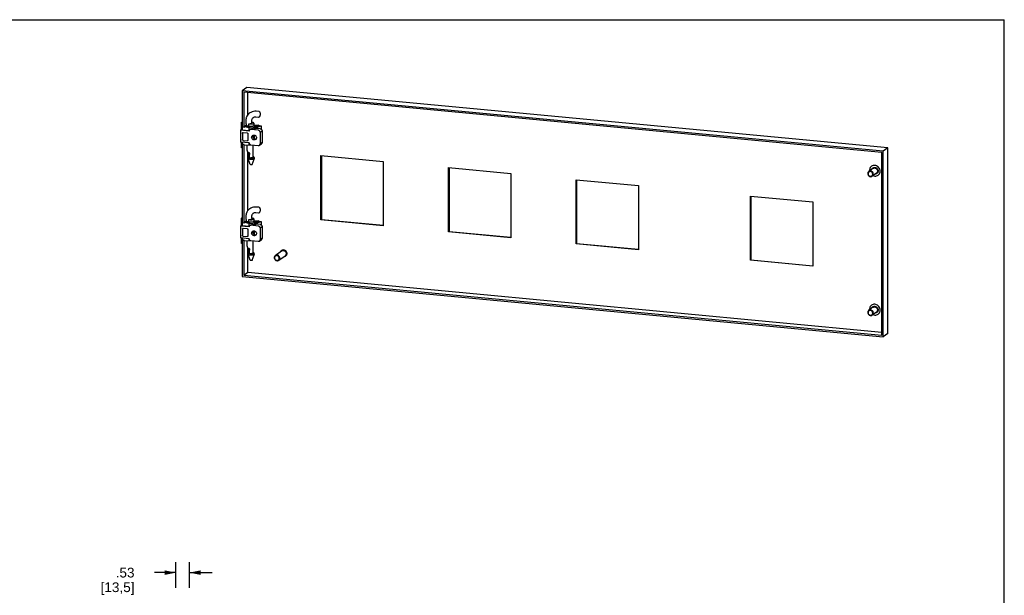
# Model space of a CAD drawing. Header units: inches. Extents: x 0 to 77.3, y 0 to 50.
# Tile 3 of 3: x 38.2 to 77.3, y 27.1 to 50. Entities that reach past the tile are written whole.
import ezdxf

# ---------------------------------------------------------------- set-up
doc = ezdxf.new("R2010")
doc.units = ezdxf.units.IN
doc.header["$LTSCALE"] = 4.25
doc.header["$MEASUREMENT"] = 0
doc.layers.get('0').update_dxf_attribs({"linetype": 'CONTINUOUS'})
doc.styles.get("Standard").update_dxf_attribs({"font": 'arial.ttf'})
doc.dimstyles.new('DIMSTYLE_1', dxfattribs={"dimtxt": 0.386364, "dimasz": 0.454545, "dimexe": 0.09, "dimexo": 0.07, "dimgap": 0.0425, "dimtad": 0, "dimtih": 1, "dimtoh": 1, "dimdec": 3, "dimzin": 4, "dimdsep": 46, "dimtxsty": 'Standard', "dimblk": '_FILLED', "dimblk1": '_FILLED', "dimblk2": '_FILLED', "dimcen": 0.09, "dimadec": 3, "dimazin": 1, "dimtfac": 1, "dimtdec": 3, "dimtofl": 0, "dimtmove": 0, "dimatfit": 3, "dimldrblk": '_FILLED', "dimfxl": 0, "dimtolj": 1, "dimtzin": 4, "dimarcsym": 0})

# ---------------------------------------------------------------- blocks, each defined once
blk = doc.blocks.new('_FILLED')
at = {"color": 0, "linetype": 'ByBlock'}
blk.add_solid([(0, 0), (-1, 0.2), (-1, -0.2)], dxfattribs=at)
blk = doc.blocks.new('*D10')
at = {"color": 2, "linetype": 'Continuous'}
for p, q in [((44.378, 27.446), (44.378, 28.455)), ((44.91, 27.446), (44.91, 28.455)), ((44.378, 28.046), (43.524, 28.046)), ((44.91, 28.046), (45.819, 28.046))]:
    blk.add_line(p, q, dxfattribs=at)
at = {"color": 2, "linetype": 'Continuous', "xscale": 0.4545454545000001, "yscale": 0.4545454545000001, "zscale": 0.4545454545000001}
blk.add_blockref('_FILLED', (44.378, 28.046), dxfattribs=at)
at = {"color": 2, "linetype": 'Continuous', "xscale": 0.4545454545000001, "yscale": 0.4545454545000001, "zscale": 0.4545454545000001, "rotation": 180}
blk.add_blockref('_FILLED', (44.91, 28.046), dxfattribs=at)
at = {"color": 2, "linetype": 'Continuous', "insert": (42.732, 28.239), "char_height": 0.3864, "width": 1.34868, "attachment_point": 3, "line_spacing_factor": 0.9}
blk.add_mtext('.53\\P[13,5]', dxfattribs=at)

msp = doc.modelspace()

# ---------------------------------------------------------------- linework, layer by layer
at = {"color": 7, "linetype": 'Continuous'}
for p, q in [((0, 50), (77.2727, 50)), ((77.2727, 0), (77.2727, 50)), ((47.1934, 47.3104), (47.0116, 47.1811)), ((47.0116, 47.1811), (47.0116, 45.6277)), ((72.4647, 44.7834), (47.0116, 47.1811)), ((47.0671, 47.1189), (47.0671, 45.7403)), ((72.4092, 44.7316), (47.0671, 47.1189)), ((72.6465, 44.9127), (47.1934, 47.3104)), ((47.2287, 46.2212), (47.2287, 47.1037)), ((47.192, 46.1665), (47.1725, 46.1247)), ((47.5666, 46.3642), (47.5094, 46.3655)), ((47.6776, 46.3537), (47.5666, 46.3642)), ((47.6776, 46.3537), (47.6873, 46.3511)), ((47.6873, 46.3511), (47.6957, 46.3458)), ((47.6957, 46.3458), (47.7024, 46.3384)), ((46.9646, 45.9143), (47.0116, 45.9478)), ((46.9646, 45.9143), (46.9646, 45.6519)), ((46.9646, 45.9143), (47.0116, 45.8882)), ((47.173, 45.8157), (47.0671, 45.7403)), ((47.0893, 45.7554), (47.0893, 45.7249)), ((47.2743, 45.7075), (47.0893, 45.7554)), ((47.1297, 45.7841), (47.3147, 45.7362)), ((47.1656, 45.8351), (47.1807, 45.7954)), ((47.208, 45.7784), (47.1998, 45.782)), ((47.2176, 45.7751), (47.208, 45.7784)), ((47.2541, 45.7677), (47.2407, 45.7698)), ((47.2686, 45.7661), (47.2541, 45.7677)), ((47.279, 45.7652), (47.2686, 45.7661)), ((47.2713, 45.8668), (47.2743, 45.869)), ((47.2713, 45.768), (47.2713, 45.8668)), ((47.2713, 45.8668), (47.3194, 45.8623)), ((47.3194, 45.7634), (47.2713, 45.768)), ((47.2743, 45.869), (47.2988, 45.8698)), ((47.3122, 45.7641), (47.3008, 45.7643)), ((47.3799, 45.9321), (47.3867, 45.9064)), ((47.3831, 45.9203), (47.3989, 45.9188)), ((47.3867, 45.9064), (47.3887, 45.9007)), ((47.4642, 45.7789), (47.4548, 45.7746)), ((47.471, 45.7836), (47.4642, 45.7789)), ((47.4684, 45.7651), (47.4916, 45.7816)), ((47.4795, 45.7641), (47.4684, 45.7651)), ((47.4916, 45.7816), (47.471, 45.7836)), ((47.4719, 45.7833), (47.4783, 45.787)), ((47.4753, 45.7917), (47.4752, 45.7891)), ((47.4753, 45.8906), (47.4753, 45.7917)), ((47.4783, 45.7816), (47.4783, 45.787)), ((47.4783, 45.787), (47.4968, 45.7853)), ((47.479, 45.8317), (47.6726, 45.8134)), ((47.5471, 45.7764), (47.4795, 45.7641)), ((47.4864, 45.769), (47.5342, 45.7776)), ((47.4897, 45.7713), (47.4864, 45.769)), ((47.4864, 45.7641), (47.4864, 45.769)), ((47.4916, 45.7756), (47.4916, 45.7816)), ((47.5027, 45.7806), (47.4916, 45.7727)), ((47.4968, 45.7853), (47.5088, 45.7939)), ((47.4968, 45.7739), (47.4968, 45.7853)), ((47.5342, 45.7776), (47.5027, 45.7806)), ((47.5079, 45.7806), (47.5088, 45.7939)), ((47.5199, 45.7928), (47.5079, 45.7842)), ((47.5079, 45.7842), (47.5523, 45.7801)), ((47.5088, 45.7939), (47.5199, 45.7928)), ((47.5342, 45.774), (47.5342, 45.7776)), ((47.6559, 46.1224), (47.5449, 46.1329)), ((47.5466, 45.7626), (47.5482, 45.7652)), ((47.5505, 45.7595), (47.5466, 45.7626)), ((47.5523, 45.7801), (47.5471, 45.7764)), ((47.5482, 45.7652), (47.5499, 45.7664)), ((47.5499, 45.7664), (47.5552, 45.7687)), ((47.5499, 45.7626), (47.5499, 45.7664)), ((47.5562, 45.7575), (47.5505, 45.7595)), ((47.5552, 45.7687), (47.5615, 45.7702)), ((47.5552, 45.7573), (47.5552, 45.7687)), ((47.5665, 45.7559), (47.5562, 45.7575)), ((47.561, 45.7654), (47.5593, 45.7642)), ((47.5593, 45.7642), (47.5604, 45.762)), ((47.5593, 45.7559), (47.5593, 45.7595)), ((47.5604, 45.7575), (47.5604, 45.762)), ((47.5604, 45.762), (47.5642, 45.7603)), ((47.5681, 45.7675), (47.561, 45.7654)), ((47.5615, 45.7702), (47.6266, 45.7793)), ((47.5615, 45.7642), (47.5615, 45.7702)), ((47.5642, 45.7559), (47.5642, 45.7603)), ((47.5642, 45.7603), (47.5726, 45.7588)), ((47.5739, 45.7552), (47.5665, 45.7559)), ((47.6414, 45.7779), (47.5681, 45.7675)), ((47.5726, 45.7559), (47.5726, 45.7588)), ((47.5726, 45.7588), (47.58, 45.7581)), ((47.5877, 45.7546), (47.5739, 45.7552)), ((47.5748, 45.7842), (47.5791, 45.7872)), ((47.6266, 45.7793), (47.5748, 45.7842)), ((47.5791, 45.7842), (47.5791, 45.7872)), ((47.5791, 45.7872), (47.6457, 45.781)), ((47.58, 45.7528), (47.58, 45.7581)), ((47.58, 45.7581), (47.5901, 45.7578)), ((47.5968, 45.7551), (47.5877, 45.7546)), ((47.5901, 45.7578), (47.5974, 45.7585)), ((47.5901, 45.7546), (47.5901, 45.7578)), ((47.6076, 45.7569), (47.5968, 45.7551)), ((47.5969, 45.7313), (47.757, 45.7856)), ((47.5974, 45.7585), (47.6037, 45.76)), ((47.5974, 45.7552), (47.5974, 45.7585)), ((47.6037, 45.7546), (47.6037, 45.76)), ((47.6037, 45.76), (47.6129, 45.7591)), ((47.6129, 45.7591), (47.6076, 45.7569)), ((47.6266, 45.7758), (47.6266, 45.7793)), ((47.6522, 45.8153), (47.6276, 45.7978)), ((47.6276, 45.7978), (47.757, 45.7856)), ((47.6457, 45.781), (47.6414, 45.7779)), ((47.6596, 46.1223), (47.6558, 46.1224)), ((47.6558, 45.8134), (47.6558, 45.7952)), ((47.6726, 45.8134), (47.6726, 45.7936)), ((47.6828, 46.1327), (47.6797, 46.1301)), ((47.6832, 46.133), (47.6828, 46.1327)), ((47.757, 45.7856), (47.757, 45.6577)), ((46.941, 45.6072), (46.9881, 45.6398)), ((46.941, 45.6072), (46.941, 45.1395)), ((47.2778, 45.5755), (46.941, 45.6072)), ((46.9881, 45.6388), (46.9646, 45.6519)), ((47.0116, 45.6277), (46.9881, 45.6407)), ((47.0116, 45.7456), (47.0671, 45.7403)), ((47.0281, 45.744), (47.0116, 45.7323)), ((47.0893, 45.7249), (47.0116, 45.7323)), ((47.0116, 45.6277), (47.2743, 45.6029)), ((47.0149, 45.4862), (47.0149, 45.2466)), ((47.0519, 45.5207), (47.1999, 45.5068)), ((47.2369, 45.4653), (47.2369, 45.2257)), ((47.3147, 45.7362), (47.2743, 45.7075)), ((47.2743, 45.7075), (47.5969, 45.7313)), ((47.2743, 45.7075), (47.2743, 45.6029)), ((47.286, 45.6038), (47.2743, 45.6029)), ((47.306, 45.627), (47.3013, 45.6233)), ((47.3122, 45.6309), (47.306, 45.627)), ((47.3244, 45.6361), (47.3122, 45.6309)), ((47.3227, 45.6388), (47.33, 45.6435)), ((47.6439, 45.6114), (47.3516, 45.6389)), ((47.3594, 45.6543), (47.3761, 45.6563)), ((47.4327, 45.3844), (47.4309, 45.3657)), ((47.497, 45.2674), (47.497, 45.4156)), ((47.7247, 45.6688), (47.5853, 45.6819)), ((47.5969, 45.7313), (47.5969, 45.6819)), ((47.7179, 45.534), (47.7987, 45.5915)), ((47.7179, 45.534), (47.7179, 45.0663)), ((47.7987, 45.5907), (47.7987, 45.1245)), ((47.2778, 45.1077), (46.941, 45.1395)), ((46.9646, 45.1395), (46.9646, 44.9255)), ((47.0116, 45.1328), (47.0116, 41.8248)), ((47.0893, 45.048), (47.0116, 45.0553)), ((47.0281, 45.0538), (47.0116, 45.042)), ((47.0671, 45.0368), (47.0116, 45.042)), ((47.0519, 45.2051), (47.1999, 45.1911)), ((47.0671, 45.0368), (47.0836, 45.0486)), ((47.0671, 45.0368), (47.0671, 41.9375)), ((47.0893, 45.0176), (47.0893, 45.048)), ((47.0893, 45.0176), (47.3331, 45.0349)), ((47.1949, 45.025), (47.1949, 44.8375)), ((47.2261, 45.1998), (47.2228, 45.1971)), ((47.2743, 45.1077), (47.2743, 45.0306)), ((47.3516, 45.0304), (47.6439, 45.0029)), ((47.4272, 45.0233), (47.4272, 44.5375)), ((47.6895, 45.0148), (47.7703, 45.0722)), ((47.7987, 45.1237), (47.7179, 45.0663)), ((47.0116, 44.8994), (46.9646, 44.9255)), ((47.2287, 42.4184), (47.2287, 44.7309)), ((47.2504, 44.6615), (47.2504, 44.479)), ((47.2654, 44.6763), (47.2574, 44.6718)), ((47.2759, 44.6803), (47.2654, 44.6763)), ((47.2775, 44.6428), (47.2726, 44.6439)), ((47.3004, 44.5075), (47.3004, 44.6546)), ((47.3084, 44.6744), (47.3086, 44.6785)), ((50.1329, 42.0545), (50.1329, 44.6024)), ((50.1329, 44.6024), (52.6116, 44.3689)), ((50.1531, 44.6024), (50.1531, 42.0689)), ((72.4092, 37.4681), (72.4092, 44.7316)), ((72.6465, 44.9127), (72.4647, 44.7834)), ((72.4647, 37.4059), (72.4647, 44.7834)), ((72.6465, 37.5351), (72.6465, 44.9127)), ((47.3273, 44.2499), (47.2508, 44.4764)), ((47.4057, 44.2499), (47.4035, 44.2473)), ((47.4058, 44.2499), (47.4792, 44.4675)), ((47.4542, 44.5125), (47.4663, 44.5169)), ((47.4757, 44.4687), (47.4658, 44.4634)), ((47.4663, 44.5169), (47.4756, 44.522)), ((47.4813, 44.4744), (47.4757, 44.4687)), ((47.4822, 44.4764), (47.4813, 44.4744)), ((47.4827, 44.479), (47.4822, 44.4764)), ((47.4827, 44.522), (47.4827, 44.479)), ((52.6116, 44.3689), (52.6116, 41.821)), ((72.095, 44.2161), (72.0604, 44.2098)), ((72.1319, 44.2161), (72.095, 44.2161)), ((72.1689, 44.2091), (72.1319, 44.2161)), ((72.2037, 44.1962), (72.1689, 44.2091)), ((55.2013, 41.577), (55.2013, 44.125)), ((55.2013, 44.125), (57.68, 43.8915)), ((55.2215, 44.125), (55.2215, 41.5914)), ((57.68, 43.8915), (57.68, 41.3435)), ((71.8726, 43.8199), (71.8874, 43.8021)), ((72.0567, 44.0938), (71.8924, 43.977)), ((71.9078, 43.798), (71.9243, 43.7888)), ((72.1936, 43.9013), (72.0293, 43.7845)), ((72.0567, 44.0938), (72.0764, 44.1046)), ((72.1075, 44.1353), (72.1319, 44.1354)), ((72.2084, 43.9142), (72.1936, 43.9013)), ((72.2211, 43.9311), (72.2084, 43.9142)), ((72.2544, 43.9478), (72.244, 43.9253)), ((72.2657, 43.8261), (72.291, 43.8498)), ((72.292, 44.1237), (72.2666, 44.1525)), ((72.291, 43.8498), (72.3117, 43.8779)), ((72.3125, 44.0913), (72.292, 44.1237)), ((60.2697, 41.0996), (60.2697, 43.6475)), ((60.2697, 43.6475), (62.7484, 43.414)), ((60.2899, 43.6475), (60.2899, 41.114)), ((62.7484, 43.414), (62.7484, 40.8661)), ((67.1879, 42.9958), (69.6666, 42.7623)), ((67.1879, 40.4479), (67.1879, 42.9958)), ((67.2081, 42.9958), (67.2081, 40.4622)), ((69.6666, 42.7623), (69.6666, 40.2144)), ((47.192, 42.3636), (47.1725, 42.3219)), ((47.5666, 42.5613), (47.5094, 42.5626)), ((47.6559, 42.3196), (47.5449, 42.33)), ((47.6776, 42.5508), (47.5666, 42.5613)), ((47.6596, 42.3195), (47.6558, 42.3196)), ((47.6776, 42.5508), (47.6873, 42.5483)), ((47.6828, 42.3298), (47.6797, 42.3273)), ((47.6832, 42.3302), (47.6828, 42.3298)), ((47.6873, 42.5483), (47.6957, 42.5429)), ((47.6957, 42.5429), (47.7024, 42.5355)), ((46.9646, 42.1114), (47.0116, 42.1449)), ((46.9646, 42.1114), (46.9646, 41.849)), ((46.9646, 42.1114), (47.0116, 42.0853)), ((46.9881, 41.836), (46.9646, 41.849)), ((47.0116, 41.9427), (47.0671, 41.9375)), ((47.0281, 41.9411), (47.0116, 41.9294)), ((47.0893, 41.9221), (47.0116, 41.9294)), ((47.173, 42.0128), (47.0671, 41.9375)), ((47.0893, 41.9525), (47.0893, 41.9221)), ((47.2743, 41.9047), (47.0893, 41.9525)), ((47.1297, 41.9812), (47.3147, 41.9334)), ((47.1656, 42.0323), (47.1807, 41.9925)), ((47.208, 41.9755), (47.1998, 41.9792)), ((47.2176, 41.9723), (47.208, 41.9755)), ((47.2541, 41.9649), (47.2407, 41.9669)), ((47.2686, 41.9632), (47.2541, 41.9649)), ((47.279, 41.9624), (47.2686, 41.9632)), ((47.2713, 42.064), (47.2743, 42.0661)), ((47.2713, 41.9651), (47.2713, 42.064)), ((47.2713, 42.064), (47.3194, 42.0595)), ((47.3194, 41.9606), (47.2713, 41.9651)), ((47.2743, 42.0661), (47.2988, 42.0669)), ((47.3147, 41.9334), (47.2743, 41.9047)), ((47.2743, 41.9047), (47.5969, 41.9285)), ((47.2743, 41.9047), (47.2743, 41.8001)), ((47.3122, 41.9613), (47.3008, 41.9614)), ((47.3227, 41.836), (47.33, 41.8407)), ((47.3594, 41.8514), (47.3761, 41.8535)), ((47.3799, 42.1292), (47.3867, 42.1035)), ((47.3831, 42.1174), (47.3989, 42.1159)), ((47.3867, 42.1035), (47.3887, 42.0978)), ((47.4642, 41.976), (47.4548, 41.9718)), ((47.471, 41.9807), (47.4642, 41.976)), ((47.4684, 41.9623), (47.4916, 41.9788)), ((47.4795, 41.9612), (47.4684, 41.9623)), ((47.4916, 41.9788), (47.471, 41.9807)), ((47.4719, 41.9804), (47.4783, 41.9842)), ((47.4753, 41.9888), (47.4752, 41.9862)), ((47.4753, 42.0877), (47.4753, 41.9888)), ((47.4783, 41.9788), (47.4783, 41.9842)), ((47.4783, 41.9842), (47.4968, 41.9824)), ((47.479, 42.0288), (47.6726, 42.0106)), ((47.5471, 41.9735), (47.4795, 41.9612)), ((47.4864, 41.9661), (47.5342, 41.9748)), ((47.4897, 41.9685), (47.4864, 41.9661)), ((47.4864, 41.9612), (47.4864, 41.9661)), ((47.4916, 41.9728), (47.4916, 41.9788)), ((47.5027, 41.9777), (47.4916, 41.9698)), ((47.4968, 41.9824), (47.5088, 41.991)), ((47.4968, 41.971), (47.4968, 41.9824)), ((47.5342, 41.9748), (47.5027, 41.9777)), ((47.5079, 41.9777), (47.5088, 41.991)), ((47.5199, 41.9899), (47.5079, 41.9814)), ((47.5079, 41.9814), (47.5523, 41.9772)), ((47.5088, 41.991), (47.5199, 41.9899)), ((47.5342, 41.9712), (47.5342, 41.9748)), ((47.5466, 41.9597), (47.5482, 41.9624)), ((47.5505, 41.9566), (47.5466, 41.9597)), ((47.5523, 41.9772), (47.5471, 41.9735)), ((47.5482, 41.9624), (47.5499, 41.9636)), ((47.5499, 41.9636), (47.5552, 41.9659)), ((47.5499, 41.9597), (47.5499, 41.9636)), ((47.5562, 41.9547), (47.5505, 41.9566)), ((47.5552, 41.9659), (47.5615, 41.9673)), ((47.5552, 41.9545), (47.5552, 41.9659)), ((47.5665, 41.953), (47.5562, 41.9547)), ((47.561, 41.9625), (47.5593, 41.9613)), ((47.5593, 41.9613), (47.5604, 41.9591)), ((47.5593, 41.953), (47.5593, 41.9566)), ((47.5604, 41.9547), (47.5604, 41.9591)), ((47.5604, 41.9591), (47.5642, 41.9574)), ((47.5681, 41.9646), (47.561, 41.9625)), ((47.5615, 41.9673), (47.6266, 41.9764)), ((47.5615, 41.9625), (47.5615, 41.9673)), ((47.5642, 41.953), (47.5642, 41.9574)), ((47.5642, 41.9574), (47.5726, 41.9559)), ((47.5739, 41.9523), (47.5665, 41.953)), ((47.6414, 41.975), (47.5681, 41.9646)), ((47.5726, 41.953), (47.5726, 41.9559)), ((47.5726, 41.9559), (47.58, 41.9552)), ((47.5877, 41.9517), (47.5739, 41.9523)), ((47.5748, 41.9813), (47.5791, 41.9844)), ((47.6266, 41.9764), (47.5748, 41.9813)), ((47.5791, 41.9813), (47.5791, 41.9844)), ((47.5791, 41.9844), (47.6457, 41.9781)), ((47.58, 41.9523), (47.58, 41.9552)), ((47.58, 41.9552), (47.5901, 41.955)), ((47.7247, 41.866), (47.5853, 41.8791)), ((47.5968, 41.9523), (47.5877, 41.9517)), ((47.5901, 41.955), (47.5974, 41.9557)), ((47.5901, 41.9517), (47.5901, 41.955)), ((47.6076, 41.954), (47.5968, 41.9523)), ((47.5969, 41.9285), (47.757, 41.9828)), ((47.5969, 41.9285), (47.5969, 41.8791)), ((47.5974, 41.9557), (47.6037, 41.9571)), ((47.5974, 41.9523), (47.5974, 41.9557)), ((47.6037, 41.9517), (47.6037, 41.9571)), ((47.6037, 41.9571), (47.6129, 41.9563)), ((47.6129, 41.9563), (47.6076, 41.954)), ((47.6266, 41.9729), (47.6266, 41.9764)), ((47.6522, 42.0125), (47.6276, 41.995)), ((47.6276, 41.995), (47.757, 41.9828)), ((47.6457, 41.9781), (47.6414, 41.975)), ((47.6558, 42.0106), (47.6558, 41.9923)), ((47.6726, 42.0106), (47.6726, 41.9907)), ((47.757, 41.9828), (47.757, 41.8549)), ((50.1531, 42.0689), (50.1329, 42.0545)), ((52.6116, 41.821), (50.1329, 42.0545)), ((50.1531, 42.0689), (52.6131, 41.8371)), ((46.941, 41.8044), (46.9881, 41.8369)), ((46.941, 41.8044), (46.941, 41.3366)), ((47.2778, 41.7726), (46.941, 41.8044)), ((47.0116, 41.8248), (46.9881, 41.8379)), ((47.0116, 41.8248), (47.2743, 41.8001)), ((47.0149, 41.6833), (47.0149, 41.4437)), ((47.0519, 41.7179), (47.1999, 41.7039)), ((47.2369, 41.6624), (47.2369, 41.4228)), ((47.286, 41.8009), (47.2743, 41.8001)), ((47.306, 41.8242), (47.3013, 41.8205)), ((47.3122, 41.828), (47.306, 41.8242)), ((47.3244, 41.8333), (47.3122, 41.828)), ((47.6439, 41.8085), (47.3516, 41.836)), ((47.4327, 41.5816), (47.4309, 41.5628)), ((47.497, 41.4645), (47.497, 41.6128)), ((47.7179, 41.7312), (47.7987, 41.7886)), ((47.7179, 41.7312), (47.7179, 41.2634)), ((47.7987, 41.7878), (47.7987, 41.3217)), ((55.2215, 41.5914), (55.2013, 41.577)), ((57.68, 41.3435), (55.2013, 41.577)), ((55.2215, 41.5914), (57.6815, 41.3597)), ((47.2778, 41.3049), (46.941, 41.3366)), ((46.9646, 41.3366), (46.9646, 41.1227)), ((47.0116, 41.0966), (46.9646, 41.1227)), ((47.0116, 41.33), (47.0116, 39.8036)), ((47.0893, 41.2452), (47.0116, 41.2525)), ((47.0281, 41.2509), (47.0116, 41.2392)), ((47.0671, 41.2339), (47.0116, 41.2392)), ((47.0519, 41.4022), (47.1999, 41.3883)), ((47.0671, 41.2339), (47.0836, 41.2457)), ((47.0671, 41.2339), (47.0671, 39.8554)), ((47.0893, 41.2147), (47.0893, 41.2452)), ((47.0893, 41.2147), (47.3331, 41.2321)), ((47.1949, 41.2222), (47.1949, 41.0347)), ((47.2261, 41.397), (47.2228, 41.3943)), ((47.2743, 41.3049), (47.2743, 41.2277)), ((47.3516, 41.2276), (47.6439, 41.2)), ((47.4272, 41.2205), (47.4272, 40.7346)), ((47.6895, 41.2119), (47.7703, 41.2694)), ((47.7987, 41.3209), (47.7179, 41.2634)), ((60.2899, 41.114), (60.2697, 41.0996)), ((62.7484, 40.8661), (60.2697, 41.0996)), ((60.2899, 41.114), (62.7499, 40.8822)), ((47.2287, 39.9703), (47.2287, 40.928)), ((47.2504, 40.8587), (47.2504, 40.6761)), ((47.3273, 40.4471), (47.2508, 40.6735)), ((47.2654, 40.8735), (47.2574, 40.869)), ((47.2759, 40.8775), (47.2654, 40.8735)), ((47.2775, 40.8399), (47.2726, 40.841)), ((47.3004, 40.7047), (47.3004, 40.8518)), ((47.3084, 40.8715), (47.3086, 40.8757)), ((47.4542, 40.7097), (47.4663, 40.7141)), ((47.4757, 40.6659), (47.4658, 40.6606)), ((47.4663, 40.7141), (47.4756, 40.7191)), ((47.4813, 40.6716), (47.4757, 40.6659)), ((47.4822, 40.6735), (47.4813, 40.6716)), ((47.4827, 40.6761), (47.4822, 40.6735)), ((47.4827, 40.7191), (47.4827, 40.6761)), ((48.322, 40.6393), (48.5745, 40.8189)), ((48.563, 40.8349), (48.5508, 40.8247)), ((47.4057, 40.447), (47.4035, 40.4445)), ((47.4058, 40.4471), (47.4792, 40.6647)), ((48.3489, 40.4412), (48.3698, 40.433)), ((48.3665, 40.4465), (48.385, 40.4432)), ((48.385, 40.4432), (48.4028, 40.4435)), ((48.4028, 40.4435), (48.42, 40.4475)), ((48.4589, 40.4468), (48.7114, 40.6264)), ((48.6598, 40.5897), (48.6696, 40.5899)), ((48.6696, 40.5899), (48.6937, 40.5955)), ((48.7225, 40.6357), (48.7115, 40.6264)), ((48.7229, 40.6104), (48.7459, 40.6284)), ((67.2081, 40.4622), (67.1879, 40.4479)), ((69.6666, 40.2144), (67.1879, 40.4479)), ((67.2081, 40.4622), (69.6681, 40.2305)), ((47.0671, 39.8554), (47.2287, 39.9703)), ((47.2288, 39.9704), (72.4092, 37.5983)), ((47.0116, 39.8036), (72.4647, 37.4059)), ((47.0671, 39.8554), (72.4092, 37.4681)), ((72.0567, 38.5797), (71.8924, 38.4628)), ((72.1936, 38.3871), (72.0293, 38.2703)), ((72.0567, 38.5797), (72.0764, 38.5905)), ((72.095, 38.7019), (72.0604, 38.6957)), ((72.1319, 38.702), (72.095, 38.7019)), ((72.1075, 38.6211), (72.1319, 38.6213)), ((72.1689, 38.695), (72.1319, 38.702)), ((72.2037, 38.6821), (72.1689, 38.695)), ((72.2084, 38.4001), (72.1936, 38.3871)), ((72.2211, 38.417), (72.2084, 38.4001)), ((72.2544, 38.4337), (72.244, 38.4111)), ((72.2657, 38.312), (72.291, 38.3356)), ((72.292, 38.6095), (72.2666, 38.6384)), ((72.291, 38.3356), (72.3117, 38.3638)), ((72.3125, 38.5771), (72.292, 38.6095)), ((71.8726, 38.3057), (71.8874, 38.288)), ((71.9078, 38.2839), (71.9243, 38.2747)), ((72.6465, 37.5351), (72.4647, 37.4059))]:
    msp.add_line(p, q, dxfattribs=at)
for points in [[(47.3059, 46.2956), (47.3011, 46.2922), (47.2589, 46.2561), (47.2223, 46.2139), (47.192, 46.1665)], [(47.5094, 46.3655), (47.4532, 46.3587), (47.3991, 46.3439), (47.3482, 46.3216), (47.3059, 46.2956)], [(47.7116, 46.1935), (47.7064, 46.175), (47.7, 46.1583), (47.6922, 46.144), (47.6828, 46.1327)], [(47.7022, 46.3386), (47.7093, 46.3257), (47.7143, 46.3102)], [(47.7192, 46.2733), (47.7193, 46.2533), (47.718, 46.2331), (47.7155, 46.213), (47.7116, 46.1935)], [(47.7143, 46.3102), (47.7175, 46.2925), (47.7192, 46.2733)], [(47.1725, 46.1247), (47.1709, 46.1204), (47.1689, 46.114), (47.1669, 46.1066), (47.165, 46.0985), (47.1633, 46.0895), (47.1616, 46.0797), (47.1601, 46.0692), (47.1588, 46.0579), (47.1575, 46.046), (47.1565, 46.0332), (47.1556, 46.0197), (47.1548, 46.0055), (47.1543, 45.9902), (47.154, 45.9744), (47.1539, 45.9583), (47.154, 45.9423), (47.1544, 45.9273), (47.155, 45.9132), (47.1557, 45.9003), (47.1566, 45.8884), (47.1577, 45.8774), (47.1589, 45.8674), (47.1603, 45.8584), (47.1618, 45.8502), (47.1634, 45.8429), (47.1652, 45.8366), (47.1656, 45.8351)], [(47.1846, 45.7904), (47.181, 45.7949), (47.1808, 45.7954)], [(47.1998, 45.782), (47.1909, 45.7861), (47.1846, 45.7904)], [(47.2407, 45.7698), (47.2285, 45.7723), (47.2176, 45.7751)], [(47.3008, 45.7643), (47.2897, 45.7646), (47.279, 45.7652)], [(47.2988, 45.8698), (47.3211, 45.8717), (47.3416, 45.8747), (47.3593, 45.8786), (47.3728, 45.8831), (47.3826, 45.8883)], [(47.3194, 45.8623), (47.3421, 45.8609), (47.3645, 45.8605), (47.3869, 45.8614), (47.4082, 45.8633), (47.4276, 45.8663), (47.4445, 45.8702), (47.4581, 45.8749), (47.4681, 45.8802), (47.4738, 45.8859), (47.4753, 45.8905)], [(47.4126, 45.765), (47.3951, 45.7631), (47.3765, 45.762), (47.3574, 45.7616), (47.3384, 45.7621), (47.3194, 45.7634)], [(47.3963, 46.056), (47.3862, 46.0333), (47.3795, 46.009), (47.3763, 45.9838), (47.3764, 45.958), (47.3799, 45.9321)], [(47.3826, 45.8883), (47.3881, 45.894), (47.389, 45.8998), (47.3887, 45.9007)], [(47.4407, 46.1064), (47.4338, 46.1012), (47.4129, 46.0806), (47.3963, 46.056)], [(47.4753, 45.8905), (47.4752, 45.8917), (47.4721, 45.8975), (47.4647, 45.9031), (47.4531, 45.9082), (47.438, 45.9126), (47.42, 45.9161), (47.3989, 45.9188)], [(47.4548, 45.7746), (47.4428, 45.7709), (47.4287, 45.7676), (47.4126, 45.765)], [(47.5449, 46.1329), (47.5152, 46.1331), (47.4862, 46.128), (47.4586, 46.1173), (47.4407, 46.1064)], [(47.678, 46.1287), (47.6745, 46.1266), (47.671, 46.1248), (47.6673, 46.1235), (47.6635, 46.1227), (47.6596, 46.1223)], [(47.0149, 45.4862), (47.0164, 45.4962), (47.0199, 45.5048), (47.0258, 45.512), (47.0291, 45.5147)], [(47.0291, 45.5147), (47.0334, 45.5173), (47.042, 45.5202), (47.0519, 45.5207)], [(47.1999, 45.5068), (47.2098, 45.5044), (47.2185, 45.4999), (47.226, 45.4931), (47.2319, 45.4848), (47.2355, 45.4756), (47.2369, 45.4653)], [(47.3013, 45.6233), (47.2922, 45.6137), (47.285, 45.6023), (47.2803, 45.5896), (47.2778, 45.5755)], [(47.3516, 45.6389), (47.3375, 45.6388), (47.3244, 45.6361)], [(47.33, 45.6435), (47.3441, 45.65), (47.3594, 45.6543)], [(47.5853, 45.6819), (47.5547, 45.6756), (47.5223, 45.67), (47.4878, 45.6653), (47.4517, 45.6614), (47.4145, 45.6584), (47.3761, 45.6563)], [(47.3831, 45.3317), (47.385, 45.3509), (47.3903, 45.3683), (47.3991, 45.3842), (47.4107, 45.3977), (47.4193, 45.4047)], [(47.4193, 45.4047), (47.4249, 45.4083), (47.441, 45.4157), (47.4586, 45.4195), (47.477, 45.4198), (47.4954, 45.4162), (47.5131, 45.4092), (47.5293, 45.3988), (47.5437, 45.3856), (47.5555, 45.3697), (47.5644, 45.3521), (47.5697, 45.3336), (47.5717, 45.3139)], [(47.4309, 45.3657), (47.4327, 45.3466), (47.438, 45.3279), (47.4468, 45.3103), (47.4585, 45.2945), (47.4728, 45.2811), (47.4891, 45.2706), (47.5068, 45.2634), (47.5252, 45.2598)], [(47.4461, 45.4168), (47.438, 45.4021), (47.4327, 45.3844)], [(47.7179, 45.5332), (47.7153, 45.5483), (47.7104, 45.5622), (47.7033, 45.575), (47.6942, 45.5863), (47.6833, 45.5959), (47.6711, 45.6035), (47.658, 45.6086), (47.6439, 45.6114)], [(47.7247, 45.6688), (47.7388, 45.666), (47.7519, 45.6609), (47.7641, 45.6534), (47.775, 45.6438), (47.7841, 45.6325), (47.7912, 45.6197), (47.796, 45.6058), (47.7987, 45.5907)], [(47.0519, 45.2051), (47.042, 45.2075), (47.0334, 45.212), (47.0258, 45.2187), (47.0199, 45.227), (47.0164, 45.2362), (47.0149, 45.2466)], [(47.2228, 45.1971), (47.2185, 45.1945), (47.2098, 45.1917), (47.1999, 45.1911)], [(47.2369, 45.2257), (47.2355, 45.2156), (47.2319, 45.2071), (47.2261, 45.1998)], [(47.2778, 45.1077), (47.2803, 45.0931), (47.285, 45.0796), (47.2922, 45.0668), (47.3013, 45.0555), (47.3122, 45.0459), (47.3244, 45.0383), (47.3375, 45.0332), (47.3516, 45.0304)], [(47.5355, 45.241), (47.5299, 45.2374), (47.5138, 45.2299), (47.4961, 45.2261), (47.4778, 45.2258), (47.4594, 45.2294), (47.4417, 45.2364), (47.4254, 45.2468), (47.4111, 45.2601), (47.3993, 45.2759), (47.3904, 45.2935), (47.385, 45.312), (47.3831, 45.3317)], [(47.5252, 45.2598), (47.5436, 45.26), (47.5564, 45.2628)], [(47.5717, 45.3139), (47.5697, 45.2947), (47.5645, 45.2773), (47.5557, 45.2615), (47.5441, 45.2479), (47.5355, 45.241)], [(47.6439, 45.0029), (47.658, 45.003), (47.6711, 45.0057), (47.6833, 45.0109), (47.6895, 45.0148)], [(47.6895, 45.0148), (47.6942, 45.0185), (47.7033, 45.028), (47.7104, 45.0395), (47.7153, 45.0525), (47.7179, 45.0671)], [(47.7987, 45.1245), (47.796, 45.1099), (47.7912, 45.0969), (47.7841, 45.0855), (47.775, 45.0759), (47.7702, 45.0722)], [(47.2658, 44.7227), (47.2577, 44.7237), (47.2499, 44.7249), (47.2425, 44.7262), (47.2355, 44.7276), (47.2289, 44.7292), (47.2228, 44.7309)], [(47.2574, 44.6718), (47.2524, 44.667), (47.2504, 44.6622), (47.2504, 44.6615)], [(47.2504, 44.6615), (47.2516, 44.6574), (47.2557, 44.6526), (47.2627, 44.6481), (47.2726, 44.6439)], [(47.3086, 44.6785), (47.307, 44.6893), (47.3026, 44.6995), (47.2955, 44.7084), (47.2864, 44.7156), (47.2763, 44.7204), (47.2658, 44.7227)], [(47.3073, 44.6873), (47.3038, 44.6868), (47.2888, 44.6839), (47.2759, 44.6803)], [(47.2931, 44.6472), (47.2922, 44.6466), (47.2874, 44.6441), (47.2824, 44.6428), (47.2775, 44.6428)], [(47.3004, 44.6546), (47.2966, 44.6501), (47.2931, 44.6472)], [(47.3004, 44.6546), (47.3029, 44.6582), (47.3049, 44.6621), (47.3065, 44.6661), (47.3077, 44.6702), (47.3084, 44.6744)], [(47.2508, 44.4764), (47.2505, 44.4777), (47.2504, 44.479)], [(47.4352, 44.4548), (47.4156, 44.4518), (47.3941, 44.4498), (47.3716, 44.449), (47.3489, 44.4493), (47.3268, 44.4508), (47.3063, 44.4533), (47.2881, 44.4568), (47.2729, 44.4612), (47.2613, 44.4663), (47.2537, 44.4719), (47.2508, 44.4764)], [(47.4014, 44.5186), (47.3883, 44.515), (47.3732, 44.5121), (47.3565, 44.5098), (47.3385, 44.5083), (47.3198, 44.5075), (47.3004, 44.5075)], [(47.3004, 44.5075), (47.3194, 44.5048), (47.3392, 44.503), (47.36, 44.5022), (47.3811, 44.5024), (47.4017, 44.5036), (47.4212, 44.5057), (47.4388, 44.5088), (47.4542, 44.5125)], [(47.3831, 44.2416), (47.3734, 44.2408), (47.3632, 44.2407), (47.3532, 44.2412), (47.3442, 44.2425), (47.3365, 44.2442), (47.331, 44.2465), (47.3278, 44.249), (47.3273, 44.25)], [(47.4035, 44.2473), (47.3984, 44.2449), (47.3917, 44.243), (47.3831, 44.2416)], [(47.4202, 44.5272), (47.412, 44.5226), (47.4014, 44.5186)], [(47.4272, 44.5375), (47.4272, 44.5369), (47.4252, 44.5321), (47.4202, 44.5272)], [(47.4827, 44.5322), (47.4803, 44.5382), (47.4742, 44.5435), (47.4646, 44.5483), (47.4517, 44.5527), (47.4361, 44.5563), (47.4272, 44.5577)], [(47.4658, 44.4634), (47.4522, 44.4587), (47.4352, 44.4548)], [(47.4756, 44.522), (47.481, 44.5274), (47.4827, 44.5322)], [(72.0604, 44.2098), (72.0276, 44.197), (71.998, 44.1785)], [(72.2666, 44.1525), (72.2367, 44.1769), (72.2037, 44.1962)], [(71.8924, 43.977), (71.8777, 43.9641), (71.8649, 43.9471), (71.8559, 43.9276), (71.8509, 43.9063), (71.8501, 43.8841), (71.8536, 43.8617)], [(71.8536, 43.8617), (71.8612, 43.84), (71.8726, 43.8199)], [(71.8744, 43.9316), (71.8669, 43.9155), (71.8626, 43.8979), (71.8619, 43.8793), (71.8646, 43.8605)], [(71.8646, 43.8605), (71.8709, 43.8426), (71.8806, 43.8252)], [(71.9485, 43.9713), (71.9308, 43.9701), (71.9138, 43.9652), (71.8984, 43.957), (71.8851, 43.9456), (71.8744, 43.9316)], [(71.8806, 43.8252), (71.8933, 43.8101), (71.9078, 43.798)], [(71.8874, 43.8021), (71.9051, 43.7874), (71.9249, 43.7762)], [(72.0491, 43.9416), (72.0343, 43.9593), (72.0167, 43.9741), (71.9969, 43.9852), (71.9757, 43.9924), (71.954, 43.9952), (71.9325, 43.9937), (71.9121, 43.9878), (71.8924, 43.977)], [(71.998, 44.1785), (71.9727, 44.1549), (71.9521, 44.1267), (71.9368, 44.0945), (71.9272, 44.0595), (71.924, 44.0228), (71.9257, 44.0007)], [(72.0277, 43.9266), (72.0149, 43.9418), (72.0005, 43.9539), (71.984, 43.9631), (71.9665, 43.969), (71.9485, 43.9713)], [(71.9775, 43.7817), (71.9944, 43.7866), (72.0099, 43.7948), (72.0232, 43.8063), (72.0339, 43.8203), (72.0414, 43.8364)], [(72.0118, 44.0619), (72.0158, 44.0723), (72.0284, 44.092), (72.0443, 44.1087), (72.0634, 44.1217), (72.0848, 44.1307), (72.1075, 44.1353)], [(72.0414, 43.8364), (72.0457, 43.854), (72.0464, 43.8726), (72.0436, 43.8914), (72.0374, 43.9093), (72.0277, 43.9266)], [(72.0293, 43.7845), (72.0441, 43.7974), (72.0568, 43.8143), (72.0658, 43.8338), (72.0709, 43.8551), (72.0716, 43.8774), (72.0682, 43.8998), (72.0606, 43.9215), (72.0491, 43.9416)], [(72.0601, 43.8085), (72.0949, 43.7955), (72.1319, 43.7886)], [(72.0764, 44.1046), (72.0968, 44.1105), (72.1182, 44.1121), (72.14, 44.1092)], [(72.1319, 44.1354), (72.1519, 44.1319), (72.1709, 44.1255), (72.1893, 44.1162), (72.2064, 44.1042), (72.2215, 44.0899), (72.2349, 44.0733)], [(72.1319, 43.7886), (72.1687, 43.7886), (72.2033, 43.7948)], [(72.14, 44.1092), (72.1612, 44.1021), (72.1809, 44.0909), (72.1986, 44.0762), (72.2134, 44.0584)], [(72.244, 43.9253), (72.2292, 43.9055), (72.2108, 43.8894), (72.1892, 43.8777), (72.1656, 43.8706), (72.1487, 43.8694)], [(72.2033, 43.7948), (72.2361, 43.8076), (72.2657, 43.8261)], [(72.2134, 44.0584), (72.2248, 44.0383), (72.2324, 44.0166), (72.2359, 43.9942), (72.2351, 43.9719), (72.2301, 43.9506), (72.2211, 43.9311)], [(72.2349, 44.0733), (72.2484, 44.0492), (72.2571, 44.0243), (72.2611, 43.9982), (72.2602, 43.9724), (72.2544, 43.9478)], [(72.3117, 43.8779), (72.3269, 43.9101), (72.3365, 43.9451), (72.3398, 43.9819), (72.3368, 44.0192), (72.3276, 44.0561), (72.3125, 44.0913)], [(71.9243, 43.7888), (71.9418, 43.7829), (71.9597, 43.7805), (71.9775, 43.7817)], [(71.9249, 43.7762), (71.946, 43.7691), (71.9678, 43.7662), (71.9892, 43.7678), (72.0096, 43.7736), (72.0293, 43.7845)], [(47.1725, 42.3219), (47.1709, 42.3176), (47.1689, 42.3111), (47.1669, 42.3038), (47.165, 42.2956), (47.1633, 42.2866), (47.1616, 42.2768), (47.1601, 42.2663), (47.1588, 42.2551), (47.1575, 42.2431), (47.1565, 42.2304), (47.1556, 42.2169), (47.1548, 42.2026), (47.1543, 42.1874), (47.154, 42.1716), (47.1539, 42.1554), (47.154, 42.1395), (47.1544, 42.1245), (47.155, 42.1104), (47.1557, 42.0974), (47.1566, 42.0855), (47.1577, 42.0746), (47.1589, 42.0646), (47.1603, 42.0555), (47.1618, 42.0473), (47.1634, 42.0401), (47.1652, 42.0338), (47.1656, 42.0323)], [(47.3059, 42.4927), (47.3011, 42.4893), (47.2589, 42.4532), (47.2223, 42.411), (47.192, 42.3636)], [(47.5094, 42.5626), (47.4532, 42.5558), (47.3991, 42.5411), (47.3482, 42.5188), (47.3059, 42.4927)], [(47.3963, 42.2531), (47.3862, 42.2304), (47.3795, 42.2061), (47.3763, 42.1809), (47.3764, 42.1552), (47.3799, 42.1292)], [(47.4407, 42.3036), (47.4338, 42.2984), (47.4129, 42.2778), (47.3963, 42.2531)], [(47.5449, 42.33), (47.5152, 42.3302), (47.4862, 42.3251), (47.4586, 42.3144), (47.4407, 42.3036)], [(47.678, 42.3259), (47.6745, 42.3237), (47.671, 42.322), (47.6673, 42.3207), (47.6635, 42.3198), (47.6596, 42.3195)], [(47.7116, 42.3906), (47.7064, 42.3721), (47.7, 42.3554), (47.6922, 42.3412), (47.6828, 42.3298)], [(47.7022, 42.5357), (47.7093, 42.5229), (47.7143, 42.5074)], [(47.7192, 42.4704), (47.7193, 42.4505), (47.718, 42.4302), (47.7155, 42.4101), (47.7116, 42.3906)], [(47.7143, 42.5074), (47.7175, 42.4897), (47.7192, 42.4704)], [(47.1846, 41.9876), (47.181, 41.992), (47.1808, 41.9925)], [(47.1998, 41.9792), (47.1909, 41.9833), (47.1846, 41.9876)], [(47.2407, 41.9669), (47.2285, 41.9694), (47.2176, 41.9723)], [(47.3008, 41.9614), (47.2897, 41.9618), (47.279, 41.9624)], [(47.2988, 42.0669), (47.3211, 42.0688), (47.3416, 42.0718), (47.3593, 42.0757), (47.3728, 42.0803), (47.3826, 42.0855)], [(47.3194, 42.0595), (47.3421, 42.058), (47.3645, 42.0577), (47.3869, 42.0585), (47.4082, 42.0605), (47.4276, 42.0634), (47.4445, 42.0673), (47.4581, 42.072), (47.4681, 42.0773), (47.4738, 42.083), (47.4753, 42.0877)], [(47.4126, 41.9621), (47.3951, 41.9602), (47.3765, 41.9591), (47.3574, 41.9588), (47.3384, 41.9593), (47.3194, 41.9606)], [(47.33, 41.8407), (47.3441, 41.8472), (47.3594, 41.8514)], [(47.5853, 41.8791), (47.5547, 41.8727), (47.5223, 41.8672), (47.4878, 41.8624), (47.4517, 41.8585), (47.4145, 41.8556), (47.3761, 41.8535)], [(47.3826, 42.0855), (47.3881, 42.0912), (47.389, 42.0969), (47.3887, 42.0978)], [(47.4753, 42.0877), (47.4752, 42.0889), (47.4721, 42.0947), (47.4647, 42.1002), (47.4531, 42.1053), (47.438, 42.1098), (47.42, 42.1133), (47.3989, 42.1159)], [(47.4548, 41.9718), (47.4428, 41.968), (47.4287, 41.9647), (47.4126, 41.9621)], [(47.7247, 41.866), (47.7388, 41.8632), (47.7519, 41.8581), (47.7641, 41.8505), (47.775, 41.8409), (47.7841, 41.8296), (47.7912, 41.8168), (47.796, 41.8029), (47.7987, 41.7878)], [(47.0149, 41.6833), (47.0164, 41.6934), (47.0199, 41.7019), (47.0258, 41.7091), (47.0291, 41.7119)], [(47.0291, 41.7119), (47.0334, 41.7145), (47.042, 41.7173), (47.0519, 41.7179)], [(47.1999, 41.7039), (47.2098, 41.7015), (47.2185, 41.697), (47.226, 41.6903), (47.2319, 41.6819), (47.2355, 41.6727), (47.2369, 41.6624)], [(47.3013, 41.8205), (47.2922, 41.8108), (47.285, 41.7994), (47.2803, 41.7868), (47.2778, 41.7726)], [(47.3516, 41.836), (47.3375, 41.8359), (47.3244, 41.8333)], [(47.3831, 41.5288), (47.385, 41.5481), (47.3903, 41.5655), (47.3991, 41.5813), (47.4107, 41.5948), (47.4193, 41.6018)], [(47.5355, 41.4381), (47.5299, 41.4345), (47.5138, 41.4271), (47.4961, 41.4232), (47.4778, 41.4229), (47.4594, 41.4265), (47.4417, 41.4336), (47.4254, 41.444), (47.4111, 41.4572), (47.3993, 41.473), (47.3904, 41.4907), (47.385, 41.5092), (47.3831, 41.5288)], [(47.4193, 41.6018), (47.4249, 41.6054), (47.441, 41.6128), (47.4586, 41.6167), (47.477, 41.617), (47.4954, 41.6134), (47.5131, 41.6063), (47.5293, 41.596), (47.5437, 41.5827), (47.5555, 41.5669), (47.5644, 41.5493), (47.5697, 41.5307), (47.5717, 41.5111)], [(47.4309, 41.5628), (47.4327, 41.5437), (47.438, 41.525), (47.4468, 41.5075), (47.4585, 41.4917), (47.4728, 41.4783), (47.4891, 41.4678), (47.5068, 41.4606), (47.5252, 41.457)], [(47.4461, 41.6139), (47.438, 41.5993), (47.4327, 41.5816)], [(47.5252, 41.457), (47.5436, 41.4571), (47.5564, 41.4599)], [(47.5717, 41.5111), (47.5697, 41.4918), (47.5645, 41.4744), (47.5557, 41.4586), (47.5441, 41.4451), (47.5355, 41.4381)], [(47.7179, 41.7304), (47.7153, 41.7455), (47.7104, 41.7594), (47.7033, 41.7722), (47.6942, 41.7835), (47.6833, 41.793), (47.6711, 41.8006), (47.658, 41.8057), (47.6439, 41.8085)], [(47.0519, 41.4022), (47.042, 41.4046), (47.0334, 41.4091), (47.0258, 41.4158), (47.0199, 41.4242), (47.0164, 41.4334), (47.0149, 41.4437)], [(47.2228, 41.3943), (47.2185, 41.3917), (47.2098, 41.3888), (47.1999, 41.3883)], [(47.2369, 41.4228), (47.2355, 41.4128), (47.2319, 41.4042), (47.2261, 41.397)], [(47.2778, 41.3049), (47.2803, 41.2903), (47.285, 41.2767), (47.2922, 41.264), (47.3013, 41.2526), (47.3122, 41.243), (47.3244, 41.2355), (47.3375, 41.2304), (47.3516, 41.2276)], [(47.6439, 41.2), (47.658, 41.2002), (47.6711, 41.2028), (47.6833, 41.2081), (47.6895, 41.2119)], [(47.6895, 41.2119), (47.6942, 41.2156), (47.7033, 41.2252), (47.7104, 41.2366), (47.7153, 41.2496), (47.7179, 41.2642)], [(47.7987, 41.3217), (47.796, 41.3071), (47.7912, 41.2941), (47.7841, 41.2826), (47.775, 41.2731), (47.7702, 41.2693)], [(47.2658, 40.9199), (47.2577, 40.9209), (47.2499, 40.922), (47.2425, 40.9233), (47.2355, 40.9247), (47.2289, 40.9263), (47.2228, 40.928)], [(47.2574, 40.869), (47.2524, 40.8642), (47.2504, 40.8594), (47.2504, 40.8587)], [(47.2504, 40.8587), (47.2516, 40.8545), (47.2557, 40.8497), (47.2627, 40.8453), (47.2726, 40.841)], [(47.2508, 40.6735), (47.2505, 40.6748), (47.2504, 40.6761)], [(47.4352, 40.6519), (47.4156, 40.6489), (47.3941, 40.6469), (47.3716, 40.6461), (47.3489, 40.6464), (47.3268, 40.6479), (47.3063, 40.6504), (47.2881, 40.654), (47.2729, 40.6584), (47.2613, 40.6634), (47.2537, 40.669), (47.2508, 40.6735)], [(47.3086, 40.8757), (47.307, 40.8864), (47.3026, 40.8966), (47.2955, 40.9056), (47.2864, 40.9127), (47.2763, 40.9176), (47.2658, 40.9199)], [(47.3073, 40.8845), (47.3038, 40.884), (47.2888, 40.881), (47.2759, 40.8775)], [(47.2931, 40.8443), (47.2922, 40.8437), (47.2874, 40.8413), (47.2824, 40.84), (47.2775, 40.8399)], [(47.3004, 40.8518), (47.2966, 40.8472), (47.2931, 40.8443)], [(47.3004, 40.8518), (47.3029, 40.8554), (47.3049, 40.8592), (47.3065, 40.8632), (47.3077, 40.8673), (47.3084, 40.8715)], [(47.4014, 40.7157), (47.3883, 40.7122), (47.3732, 40.7092), (47.3565, 40.707), (47.3385, 40.7054), (47.3198, 40.7047), (47.3004, 40.7047)], [(47.3004, 40.7047), (47.3194, 40.7019), (47.3392, 40.7002), (47.36, 40.6994), (47.3811, 40.6996), (47.4017, 40.7008), (47.4212, 40.7029), (47.4388, 40.7059), (47.4542, 40.7097)], [(47.4202, 40.7243), (47.412, 40.7198), (47.4014, 40.7157)], [(47.4272, 40.7346), (47.4272, 40.734), (47.4252, 40.7292), (47.4202, 40.7243)], [(47.4827, 40.7294), (47.4803, 40.7353), (47.4742, 40.7406), (47.4646, 40.7455), (47.4517, 40.7498), (47.4361, 40.7534), (47.4272, 40.7549)], [(47.4756, 40.7191), (47.481, 40.7245), (47.4827, 40.7294)], [(48.5508, 40.8247), (48.5349, 40.8062), (48.5231, 40.7842)], [(48.6671, 40.8511), (48.6411, 40.8558), (48.6163, 40.8554), (48.5922, 40.8498), (48.57, 40.8395), (48.563, 40.8349)], [(48.5744, 40.8188), (48.5799, 40.8225), (48.599, 40.8315)], [(48.599, 40.8315), (48.6198, 40.8364), (48.6413, 40.8368), (48.6636, 40.8328)], [(48.606, 40.8583), (48.6287, 40.8628), (48.653, 40.8629)], [(48.653, 40.8629), (48.6571, 40.8625), (48.6611, 40.8619), (48.6651, 40.8612), (48.6692, 40.8604), (48.6732, 40.8594), (48.6772, 40.8583)], [(48.6636, 40.8328), (48.685, 40.8241), (48.704, 40.8122), (48.7208, 40.7965), (48.7347, 40.7782), (48.745, 40.7578), (48.7515, 40.736), (48.7538, 40.7136), (48.752, 40.6915), (48.746, 40.6707), (48.736, 40.6518), (48.7225, 40.6357)], [(48.7351, 40.6205), (48.751, 40.6391), (48.7627, 40.6611), (48.77, 40.6853), (48.7723, 40.7111), (48.7698, 40.7372), (48.7623, 40.7627), (48.7504, 40.7867), (48.7341, 40.8084), (48.7144, 40.8269), (48.6921, 40.841), (48.6671, 40.8511)], [(48.6772, 40.8583), (48.7021, 40.8482), (48.7242, 40.8343), (48.7439, 40.816), (48.7601, 40.7946), (48.7721, 40.7708), (48.7797, 40.7455), (48.7824, 40.7193), (48.7803, 40.6935), (48.7732, 40.6692), (48.7616, 40.6471), (48.7459, 40.6284)], [(47.3831, 40.4387), (47.3734, 40.4379), (47.3632, 40.4378), (47.3532, 40.4384), (47.3442, 40.4396), (47.3365, 40.4414), (47.331, 40.4436), (47.3278, 40.4461), (47.3273, 40.4471)], [(47.4035, 40.4445), (47.3984, 40.442), (47.3917, 40.4401), (47.3831, 40.4387)], [(47.4658, 40.6606), (47.4522, 40.6558), (47.4352, 40.6519)], [(48.322, 40.6393), (48.3113, 40.6305), (48.2976, 40.6144), (48.2875, 40.5955), (48.2814, 40.5746), (48.2795, 40.5525), (48.2818, 40.5301), (48.2883, 40.5081), (48.2987, 40.4875), (48.3127, 40.469)], [(48.3065, 40.598), (48.2982, 40.5823), (48.2929, 40.5649), (48.2913, 40.5466), (48.2931, 40.5279), (48.2984, 40.5097), (48.307, 40.4925), (48.3186, 40.477)], [(48.3647, 40.6331), (48.3475, 40.6291), (48.3316, 40.6218), (48.3179, 40.6112), (48.3065, 40.598)], [(48.3127, 40.469), (48.3296, 40.4534), (48.3489, 40.4412)], [(48.3186, 40.477), (48.3327, 40.4638), (48.3486, 40.4537), (48.3665, 40.4465)], [(48.4111, 40.6532), (48.3895, 40.6573), (48.3678, 40.6569), (48.3471, 40.6522), (48.328, 40.6433), (48.322, 40.6393)], [(48.401, 40.6301), (48.3824, 40.6334), (48.3647, 40.6331)], [(48.3698, 40.433), (48.3914, 40.4289), (48.4131, 40.4293)], [(48.4693, 40.4943), (48.4745, 40.5117), (48.4762, 40.53), (48.4744, 40.5487), (48.469, 40.5669), (48.4605, 40.5841), (48.4489, 40.5996), (48.4347, 40.6128), (48.4189, 40.6229), (48.401, 40.6301)], [(48.4589, 40.4468), (48.4696, 40.4557), (48.4833, 40.4718), (48.4934, 40.4907), (48.4995, 40.5116), (48.5014, 40.5337), (48.4991, 40.5561), (48.4926, 40.5781), (48.4822, 40.5987), (48.4682, 40.6172), (48.4513, 40.6328), (48.432, 40.645), (48.4111, 40.6532)], [(48.4131, 40.4293), (48.4338, 40.434), (48.4529, 40.4429), (48.4589, 40.4468)], [(48.42, 40.4475), (48.4358, 40.4548), (48.4496, 40.4654), (48.4609, 40.4786), (48.4693, 40.4943)], [(48.6937, 40.5955), (48.7158, 40.6058), (48.7229, 40.6104)], [(71.8924, 38.4628), (71.8777, 38.4499), (71.8649, 38.433), (71.8559, 38.4135), (71.8509, 38.3922), (71.8501, 38.3699), (71.8536, 38.3475)], [(71.8536, 38.3475), (71.8612, 38.3258), (71.8726, 38.3057)], [(71.8744, 38.4175), (71.8669, 38.4014), (71.8626, 38.3837), (71.8619, 38.3651), (71.8646, 38.3463)], [(71.8646, 38.3463), (71.8709, 38.3284), (71.8806, 38.3111)], [(71.9485, 38.4572), (71.9308, 38.456), (71.9138, 38.4511), (71.8984, 38.4429), (71.8851, 38.4315), (71.8744, 38.4175)], [(72.0491, 38.4274), (72.0343, 38.4452), (72.0167, 38.4599), (71.9969, 38.4711), (71.9757, 38.4782), (71.954, 38.4811), (71.9325, 38.4795), (71.9121, 38.4737), (71.8924, 38.4628)], [(71.998, 38.6644), (71.9727, 38.6407), (71.9521, 38.6126), (71.9368, 38.5804), (71.9272, 38.5454), (71.924, 38.5086), (71.9257, 38.4865)], [(72.0277, 38.4125), (72.0149, 38.4276), (72.0005, 38.4397), (71.984, 38.4489), (71.9665, 38.4548), (71.9485, 38.4572)], [(71.9775, 38.2676), (71.9944, 38.2725), (72.0099, 38.2807), (72.0232, 38.2921), (72.0339, 38.3061), (72.0414, 38.3222)], [(72.0604, 38.6957), (72.0276, 38.6829), (71.998, 38.6644)], [(72.0118, 38.5477), (72.0158, 38.5582), (72.0284, 38.5778), (72.0443, 38.5945), (72.0634, 38.6075), (72.0848, 38.6166), (72.1075, 38.6211)], [(72.0414, 38.3222), (72.0457, 38.3399), (72.0464, 38.3585), (72.0436, 38.3773), (72.0374, 38.3952), (72.0277, 38.4125)], [(72.0293, 38.2703), (72.0441, 38.2832), (72.0568, 38.3002), (72.0658, 38.3197), (72.0709, 38.341), (72.0716, 38.3632), (72.0682, 38.3856), (72.0606, 38.4073), (72.0491, 38.4274)], [(72.0764, 38.5905), (72.0968, 38.5964), (72.1182, 38.5979), (72.14, 38.5951)], [(72.1319, 38.6213), (72.1519, 38.6178), (72.1709, 38.6114), (72.1893, 38.602), (72.2064, 38.59), (72.2215, 38.5758), (72.2349, 38.5592)], [(72.14, 38.5951), (72.1612, 38.5879), (72.1809, 38.5768), (72.1986, 38.562), (72.2134, 38.5442)], [(72.244, 38.4111), (72.2292, 38.3914), (72.2108, 38.3752), (72.1892, 38.3635), (72.1656, 38.3565), (72.1487, 38.3552)], [(72.2666, 38.6384), (72.2367, 38.6628), (72.2037, 38.6821)], [(72.2134, 38.5442), (72.2248, 38.5241), (72.2324, 38.5025), (72.2359, 38.4801), (72.2351, 38.4578), (72.2301, 38.4365), (72.2211, 38.417)], [(72.2349, 38.5592), (72.2484, 38.535), (72.2571, 38.5101), (72.2611, 38.4841), (72.2602, 38.4583), (72.2544, 38.4337)], [(72.3117, 38.3638), (72.3269, 38.396), (72.3365, 38.431), (72.3398, 38.4677), (72.3368, 38.5051), (72.3276, 38.5419), (72.3125, 38.5771)], [(71.8806, 38.3111), (71.8933, 38.296), (71.9078, 38.2839)], [(71.8874, 38.288), (71.9051, 38.2732), (71.9249, 38.2621)], [(71.9243, 38.2747), (71.9418, 38.2687), (71.9597, 38.2664), (71.9775, 38.2676)], [(71.9249, 38.2621), (71.946, 38.2549), (71.9678, 38.2521), (71.9892, 38.2536), (72.0096, 38.2595), (72.0293, 38.2703)], [(72.0601, 38.2943), (72.0949, 38.2814), (72.1319, 38.2744)], [(72.1319, 38.2744), (72.1687, 38.2744), (72.2033, 38.2807)], [(72.2033, 38.2807), (72.2361, 38.2935), (72.2657, 38.312)]]:
    msp.add_lwpolyline(points, dxfattribs=at)
for centre in [(47.311, 44.6549), (47.311, 40.8521)]:
    msp.add_ellipse(centre, major_axis=(-0.108, 0.2053), ratio=0.2083252, start_param=0.3771296, end_param=1.0850196, dxfattribs=at)

# ---------------------------------------------------------------- dimensions: what is measured, and where the dimension line sits
at = {"color": 2, "linetype": 'Continuous'}
dim = msp.add_linear_dim(base=(44.90963, 28.04583), p1=(44.37814, 27.37645), p2=(44.90963, 27.37645), dimstyle='DIMSTYLE_1', dxfattribs=at)
dim.commit()
dim.dimension.update_dxf_attribs({"geometry": '*D10', "text_midpoint": (42.6566, 27.75606), "dimtype": 160})

doc.saveas('drawing.dxf')
